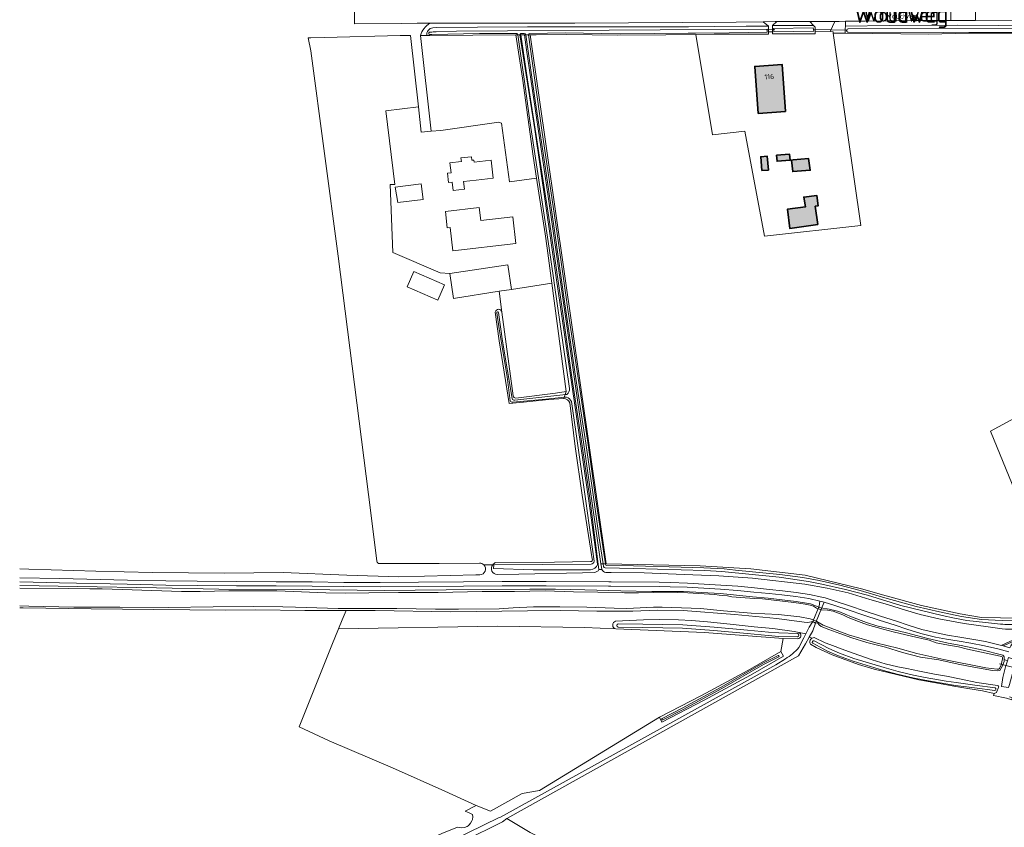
# Model space of a CAD drawing. Header units: metres. Extents: x 200031 to 204075, y 460125 to 464703.
# Tile 59 of 178: x 200040 to 200391, y 463904 to 464193. Entities that reach past the tile are written whole.
import ezdxf
from ezdxf.enums import TextEntityAlignment as Align

# ---------------------------------------------------------------- set-up
doc = ezdxf.new("R2010")
doc.units = ezdxf.units.M
doc.header["$LTSCALE"] = 2
for name, color, linetype, lineweight in [('B-WE-GR-BOUWLAND-GV', 253, 'Continuous', 13), ('B-WE-GR-GRAS-GV', 253, 'Continuous', 13), ('B-WE-GR-GROENVOORZIENING-GV', 253, 'Continuous', 18), ('B-WE-KW-KUNSTWERK_DEK-GV', 253, 'Continuous', 18), ('B-WE-KW-KUNSTWERK_DUIKER-G', 253, 'Continuous', 18), ('B-WE-OG-BEBOUWING-GV', 253, 'Continuous', 35), ('B-WE-OG-BEBOUWING-T18', 253, 'Continuous', 18), ('B-WE-OG-TERREIN_CULTUURSCHEIDING-GV', 253, 'Continuous', 18), ('B-WE-OG-TERREIN_ERF-GV', 253, 'Continuous', 18), ('B-WE-OG-TERREIN_ONBEGROEID-GV', 253, 'Continuous', 18), ('B-WE-OG-TOPOGRAFIE-T18', 250, 'Continuous', 18), ('B-WE-OG-TOPOGRAFIE-T25_2000', 250, 'Continuous', 18), ('B-WE-OG-TOPOGRAFIE-T25_2500', 250, 'Continuous', 18), ('B-WE-OG-WATER-GV', 253, 'Continuous', 18), ('B-WE-OG-WATER_GREPPEL-GV', 253, 'Continuous', 18), ('B-WE-OG-WATER_SLOOT-GV', 253, 'Continuous', 18), ('B-WE-OG-WEG-GV', 253, 'Continuous', 18), ('B-WE-VH-ONVERHARD-GV', 253, 'Continuous', 18), ('B-WE-VH-VERHARDING_ASFALT-GV', 253, 'Continuous', 18), ('B-WE-VH-VERHARDING_BEDRIJFSVLOERPLAAT-GV', 253, 'Continuous', 18), ('B-WE-VH-VERHARDING_BETON-A', 254, 'Continuous', 25), ('B-WE-VH-VERHARDING_BETON-GV', 253, 'Continuous', 18), ('B-WE-VH-VERHARDING_HALFVERHARDING-GV', 253, 'Continuous', 18), ('B-WE-VH-VERHARDING_OPEN-GV', 253, 'Continuous', 18)]:
    doc.layers.add(name, color=color, linetype=linetype, lineweight=lineweight)
doc.styles.add('NLCS-ISO-M1000-T18', font='NLCS-ISO.ttf', dxfattribs={"height": 1.8})
doc.styles.add('NLCS-ISO-M2000-T25', font='NLCS-ISO.ttf', dxfattribs={"height": 5})
doc.styles.add('NLCS-ISO-M2500-T25', font='NLCS-ISO.ttf', dxfattribs={"height": 6.25})

msp = doc.modelspace()

# ---------------------------------------------------------------- hatches: boundary and pattern name
at = {"layer": 'B-WE-VH-VERHARDING_BETON-A'}
h = msp.add_hatch(color=256, dxfattribs=at)
h.dxf.hatch_style = 1
h.paths.add_polyline_path([(200313.079, 464160.03), (200311.839, 464176.824), (200302.088, 464176.105), (200303.327, 464159.311)])
h = msp.add_hatch(color=256, dxfattribs=at)
h.dxf.hatch_style = 1
h.paths.add_polyline_path([(200304.622, 464138.911), (200306.928, 464139.089), (200306.544, 464144.046), (200304.238, 464143.867)])
h = msp.add_hatch(color=256, dxfattribs=at)
h.dxf.hatch_style = 1
h.paths.add_polyline_path([(200309.865, 464144.406), (200310.03, 464142.242), (200314.674, 464142.595), (200314.51, 464144.759)])
h = msp.add_hatch(color=256, dxfattribs=at)
h.dxf.hatch_style = 1
h.paths.add_polyline_path([(200315.766, 464142.726), (200315.232, 464142.649), (200315.649, 464138.56), (200321.866, 464138.992), (200321.244, 464143.218), (200315.823, 464142.734)])
h = msp.add_hatch(color=256, dxfattribs=at)
h.dxf.hatch_style = 1
h.paths.add_polyline_path([(200323.616, 464126.137), (200324.689, 464126.294), (200324.186, 464130.016), (200319.588, 464129.417), (200320.142, 464125.912), (200313.736, 464125.082), (200314.574, 464118.25), (200324.574, 464119.635)])

# ---------------------------------------------------------------- linework, layer by layer
at = {"layer": 'B-WE-GR-BOUWLAND-GV', "flags": 128}
msp.add_lwpolyline([(200151.081, 463969.376), (200139.429, 463940.165), (200150.101, 463935.133), (200172.737, 463925.519), (200191.415, 463917.192), (200202.554, 463912.078), (200207.679, 463910.059), (200218.994, 463916.393), (200225.199, 463917.392), (200268.048, 463943.558), (200283.1, 463951.393), (200299.58, 463960.301), (200311.431, 463967.02), (200312.227, 463971.718), (200284.186, 463973.875), (200252.451, 463975.172), (200241.261, 463975.63), (200210.185, 463976.094), (200153.502, 463975.227)], close=True, dxfattribs=at)
at = {"layer": 'B-WE-GR-GRAS-GV', "flags": 128}
for points in [[(200179.206, 464187.163), (200175.429, 464187.158), (200148.406, 464186.469), (200143.616, 464186.347), (200142.682, 464186.323), (200143.539, 464181.665), (200153.379, 464108.274), (200164.157, 464023.117), (200167.099, 463999.515)], [(200211.825, 464088.29), (200210.832, 464095.761), (200194.498, 464093.165), (200193.252, 464102.075), (200189.722, 464102.396), (200172.856, 464109.576), (200171.955, 464133.87), (200173.537, 464133.928), (200170.407, 464160.267), (200181.967, 464161.641), (200179.206, 464187.163)], [(200401.388, 464188.011), (200378.491, 464188.001), (200364.057, 464187.68), (200334.403, 464187.94), (200330.098, 464187.978), (200339.904, 464119.278), (200305.533, 464115.424), (200298.526, 464152.934), (200287.031, 464151.672), (200281.004, 464187.522), (200270.27, 464187.401), (200253.062, 464187.314), (200234.945, 464187.526), (200224.074, 464187.414), (200221.927, 464187.4), (200249.006, 463998.355), (200282.612, 463997.684), (200300.612, 463996.589), (200320.073, 463994.355), (200340.214, 463989.512), (200348.951, 463986.961), (200361.595, 463983.53), (200375.444, 463980.49), (200383.081, 463979.205), (200396.54, 463978.982)], [(200233.847, 464057.411), (200228.527, 464057.085), (200219.467, 464056.137), (200214.336, 464055.675), (200210.848, 464078.035), (200209.415, 464088.345)], [(200399.351, 464013.777), (200386.201, 464045.754), (200424.887, 464066.743)], [(200244.071, 464000.176), (200240.455, 464022.917), (200237.982, 464040.315), (200236.093, 464055.96)], [(200203.889, 463994.464), (200202.458, 463994.435), (200175.017, 463993.808), (200156.379, 463994.298), (200133.648, 463995.266), (200112.802, 463995.102), (200087.045, 463995.248), (200066.867, 463995.735), (200042.918, 463996.525), (200039.636, 463996.617)], [(200167.668, 463998.508), (200189.348, 463998.554), (200203.84, 463998.656)], [(200205.324, 463998.068), (200208.499, 463998.083)], [(200208.499, 463998.083), (200205.324, 463998.068)], [(200209.589, 463998.834), (200230.544, 463998.964), (200243.486, 463999.196)], [(200247.428, 463996.375), (200246.453, 463996.332)], [(200039.636, 463993.417), (200053.872, 463993.121), (200078.078, 463992.604), (200091.846, 463992.313), (200102.978, 463992.202), (200117.029, 463992.09), (200131.203, 463992), (200144.053, 463991.911), (200155.386, 463991.756), (200168.342, 463991.684), (200181.989, 463991.806), (200198.036, 463991.938), (200211.873, 463992.049), (200227.585, 463992.083), (200249.921, 463991.964), (200250.747, 463991.944), (200267.954, 463991.828), (200271.939, 463991.71), (200278.029, 463991.509), (200284.008, 463991.173), (200289.952, 463990.833), (200295.999, 463990.373), (200301.92, 463989.796), (200307.384, 463989.268), (200311.945, 463988.757), (200316.901, 463988.205), (200321.658, 463987.482), (200326.036, 463986.491), (200327.21, 463986.201), (200331.084, 463984.997), (200335.84, 463983.443), (200341.495, 463981.529), (200346.959, 463979.742), (200352.661, 463977.883), (200356.816, 463976.526), (200361.744, 463974.965), (200366.941, 463973.722), (200370.839, 463972.931), (200375.277, 463972.203), (200379.512, 463971.514), (200384.463, 463970.61), (200389.233, 463969.461), (200390.786, 463969.066), (200390.302, 463969.24), (200390.286, 463969.384), (200394.156, 463971.1)], [(200244.715, 463995.269), (200240.559, 463995.234), (200217.832, 463994.747), (200210.155, 463994.591)], [(200390.402, 463975.215), (200385.441, 463975.904), (200376.812, 463977.116), (200367.845, 463978.714), (200361.135, 463980.344), (200355.938, 463981.823), (200349.424, 463983.835), (200343.163, 463985.66), (200335.391, 463988.023), (200327.928, 463989.673), (200320.005, 463991.173), (200301.217, 463993.253), (200289.261, 463994.08), (200276.836, 463994.637), (200262.596, 463995.178), (200250.803, 463995.317), (200248.93, 463995.302)], [(200156.178, 463981.696), (200155.845, 463980.891), (200154.786, 463978.332), (200153.502, 463975.227), (200210.185, 463976.094), (200241.261, 463975.63), (200252.451, 463975.172)], [(200252.389, 463977.903), (200262.403, 463978.44), (200268.099, 463978.562), (200274.818, 463978.378), (200279.524, 463978.154), (200285.222, 463977.718), (200293.276, 463976.83), (200301.825, 463975.851), (200308.514, 463975.296), (200316.197, 463974.22), (200317.89, 463973.859), (200320.272, 463973.352), (200321.481, 463975.722), (200322.787, 463977.818), (200321.559, 463977.501), (200321.066, 463977.449), (200319.687, 463977.586), (200309.946, 463978.909), (200294.986, 463980.253), (200276.472, 463981.67), (200267.184, 463981.887), (200258.593, 463981.498), (200245.734, 463981.448), (200232.553, 463981.69), (200220.961, 463981.618), (200193.553, 463981.203), (200166.491, 463981.694), (200156.178, 463981.696)], [(200392.296, 463963.719), (200391.123, 463964.171), (200391.077, 463963.528), (200390.539, 463961.92), (200389.574, 463960.254), (200388.646, 463960.125), (200386.973, 463960.272), (200380.311, 463961.508), (200374.703, 463962.532), (200367.823, 463964.046), (200361.224, 463965.096), (200354.777, 463966.674), (200348.7, 463968.594), (200342.035, 463970.294), (200336.702, 463971.97), (200332.422, 463973.558), (200328.483, 463974.994), (200325.754, 463975.971), (200325.07, 463976.556), (200324.448, 463977.264), (200323.773, 463977.206), (200322.774, 463974.49), (200321.494, 463972.245), (200322.54, 463971.86)], [(200322.54, 463971.86), (200321.494, 463972.245), (200320.137, 463969.867), (200317.688, 463965.574), (200213.599, 463907.366)], [(200323.324, 463972.033), (200327.217, 463970.137), (200328.82, 463969.547), (200334.248, 463967.5), (200339.179, 463965.729), (200343.955, 463964.081), (200348.636, 463962.65), (200353.099, 463961.619), (200356.384, 463961.048), (200360.847, 463960.048), (200366.3, 463958.992), (200370.576, 463958.302), (200375.813, 463957.182), (200381.36, 463956.034), (200388.721, 463954.91)], [(200484.36, 463925.363), (200480.899, 463927.021), (200477.695, 463928.113), (200466.842, 463930.905), (200441.867, 463937.643), (200422.275, 463942.629), (200402.508, 463947.88), (200393.959, 463950.568), (200393.883, 463949.859), (200391.966, 463950.378), (200387.325, 463951.312), (200387.506, 463952.115), (200383.326, 463953.077), (200378.196, 463953.913), (200373.173, 463954.702), (200368.06, 463955.603), (200360.621, 463956.904), (200344.727, 463960.746), (200339.106, 463962.373), (200329.665, 463965.847), (200323.992, 463968.524), (200322.026, 463969.641)], [(200392.708, 463954.2), (200390.112, 463954.608), (200390.64, 463957.844), (200391.641, 463961.571)], [(200389.111, 463954.227), (200388.553, 463952.732)], [(200387.506, 463952.115), (200387.325, 463951.312), (200391.966, 463950.378), (200393.883, 463949.859), (200393.959, 463950.568), (200393.019, 463950.864)], [(200213.599, 463907.366), (200221.827, 463902.361), (200243.551, 463891.697), (200274.515, 463877.89), (200295.304, 463868.397), (200326.796, 463854.252), (200360.492, 463839.097), (200392.388, 463824.706), (200416.027, 463814.67), (200416.749, 463813.129), (200427.841, 463824.284), (200440.52, 463839.238), (200452.644, 463853.848), (200463.601, 463866.72), (200471.631, 463876.635), (200473.783, 463879.68), (200475.531, 463882.939), (200477.43, 463885.763), (200476.313, 463886.483), (200476.031, 463887.287), (200476.087, 463888.339), (200476.545, 463889.673), (200487.734, 463923.38)], [(200221.827, 463902.361), (200213.599, 463907.366), (200212, 463906.186), (200198.081, 463899.367)]]:
    msp.add_lwpolyline(points, dxfattribs=at)
for points in [[(200185.564, 464187.171), (200184.964, 464187.17), (200182.696, 464187.167), (200186.524, 464153.021), (200189.94, 464153.179), (200210.71, 464156.222), (200211.636, 464155.825), (200214.523, 464134.826), (200224.174, 464136.153), (200222.958, 464143.995), (200219.203, 464171.918), (200216.745, 464187.368), (200186.117, 464187.174)], [(200247.428, 463996.375), (200247.35, 463997.164), (200247.167, 463998.435), (200236.483, 464072.708), (200228.307, 464129.601), (200220.535, 464182.074), (200219.861, 464187.387), (200218.611, 464187.379), (200220.986, 464171.313), (200224.311, 464149.856), (200228.744, 464120.559), (200232.801, 464092.803), (200236.777, 464065.14), (200239.413, 464047.844), (200243.228, 464021.895), (200246.453, 463996.332)], [(200180.334, 464102.821), (200191.345, 464098.051), (200188.96, 464092.545), (200177.949, 464097.315)]]:
    msp.add_lwpolyline(points, close=True, dxfattribs=at)
at = {"layer": 'B-WE-GR-GRAS-GV'}
for points in [[(200209.415, 464088.345, -0.840286), (200211.825, 464088.29)], [(200236.093, 464055.96, 0.2951259), (200233.847, 464057.411)], [(200243.486, 463999.196, 0.5507208), (200244.071, 464000.176)], [(200167.099, 463999.515, 0.1937978), (200167.668, 463998.508)], [(200203.84, 463998.656, -0.1975389), (200205.324, 463998.068)], [(200205.324, 463998.068, -0.6707989), (200203.889, 463994.464)], [(200210.155, 463994.591, -0.6132033), (200208.499, 463998.083)], [(200208.499, 463998.083, -0.1561019), (200209.589, 463998.834)], [(200246.453, 463996.332, -0.2103938), (200244.715, 463995.269)], [(200248.93, 463995.302, -0.2468069), (200247.428, 463996.375)], [(200252.451, 463975.172, -0.7725872), (200252.389, 463977.903)], [(200395.228, 463975.197, -0.0658969), (200390.402, 463975.215)], [(200322.026, 463969.641, -0.4567767), (200322.54, 463971.86)], [(200322.54, 463971.86, -0.135513), (200323.324, 463972.033)], [(200388.721, 463954.91, -0.5696531), (200389.111, 463954.227)], [(200388.553, 463952.732, -0.2407687), (200387.506, 463952.115)]]:
    msp.add_lwpolyline(points, format="xyb", dxfattribs=at)
at = {"layer": 'B-WE-GR-GROENVOORZIENING-GV', "flags": 128}
for points in [[(200392.802, 463966.937), (200388.861, 463968.008), (200384.152, 463969.142), (200379.257, 463970.036), (200375.035, 463970.723), (200370.568, 463971.455), (200366.617, 463972.257), (200361.343, 463973.519), (200356.357, 463975.098), (200352.195, 463976.457), (200346.494, 463978.316), (200341.021, 463980.106), (200335.367, 463982.02), (200330.629, 463983.568), (200326.872, 463984.735), (200325.337, 463985.111), (200321.379, 463986.007), (200316.705, 463986.718), (200311.779, 463987.266), (200307.228, 463987.776), (200301.776, 463988.303), (200295.869, 463988.879), (200289.852, 463989.336), (200283.922, 463989.675), (200277.962, 463990.01), (200271.892, 463990.211), (200267.927, 463990.328), (200250.724, 463990.444), (200249.899, 463990.464), (200227.583, 463990.583), (200211.881, 463990.549), (200198.048, 463990.438), (200182.001, 463990.306), (200168.345, 463990.184), (200155.372, 463990.256), (200144.038, 463990.411), (200131.193, 463990.5), (200117.018, 463990.59), (200102.965, 463990.702), (200091.823, 463990.813), (200078.046, 463991.104), (200053.84, 463991.621), (200039.636, 463991.917)], [(200039.636, 463990.682), (200060.304, 463990.268), (200088.502, 463989.792), (200110.788, 463989.363), (200140.706, 463989.246), (200169.784, 463988.928), (200191.856, 463989.125), (200221.786, 463989.332), (200230.958, 463989.335), (200241.375, 463989.099), (200254.3, 463988.744), (200265.297, 463988.571), (200276.608, 463988.533), (200289.767, 463987.742), (200293.268, 463987.395), (200301.287, 463986.58), (200306.89, 463986.171), (200316.872, 463984.932), (200321.941, 463984.056), (200324.07, 463983.304), (200325.633, 463982.714), (200328.624, 463982.185), (200330.608, 463981.743), (200332.039, 463981.312), (200336.647, 463979.438), (200341.91, 463977.405), (200345.623, 463976.294), (200356.245, 463973.687), (200363.852, 463971.725), (200371.117, 463970.036), (200375.774, 463969.205), (200383.622, 463967.513), (200390.205, 463965.939)], [(200391.163, 463964.725), (200391.123, 463964.171), (200392.296, 463963.719)]]:
    msp.add_lwpolyline(points, dxfattribs=at)
at = {"layer": 'B-WE-GR-GROENVOORZIENING-GV'}
msp.add_lwpolyline([(200390.205, 463965.939, -0.3581045), (200391.163, 463964.725)], format="xyb", dxfattribs=at)
at = {"layer": 'B-WE-KW-KUNSTWERK_DEK-GV', "flags": 128}
msp.add_lwpolyline([(200325.006, 463983.242), (200322.787, 463977.818), (200323.773, 463977.206), (200326.183, 463983.031), (200326.872, 463984.735), (200325.337, 463985.111)], close=True, dxfattribs=at)
at = {"layer": 'B-WE-KW-KUNSTWERK_DUIKER-G', "flags": 128}
for points in [[(200309.272, 464189.272), (200306.208, 464189.238), (200306.205, 464189.238)], [(200335.231, 464189.026), (200335.228, 464189.026), (200323.117, 464189.336)], [(200389.405, 463962.681), (200393.182, 463961.673), (200396.959, 463960.665)]]:
    msp.add_lwpolyline(points, dxfattribs=at)
at = {"layer": 'B-WE-OG-BEBOUWING-GV', "flags": 128}
for points in [[(200313.079, 464160.03), (200311.839, 464176.824), (200302.088, 464176.105), (200303.327, 464159.311)], [(200304.622, 464138.911), (200306.928, 464139.089), (200306.544, 464144.046), (200304.238, 464143.867)], [(200309.865, 464144.406), (200310.03, 464142.242), (200314.674, 464142.595), (200314.51, 464144.759)], [(200315.766, 464142.726), (200315.232, 464142.649), (200315.649, 464138.56), (200321.866, 464138.992), (200321.244, 464143.218), (200315.823, 464142.734)], [(200323.616, 464126.137), (200324.689, 464126.294), (200324.186, 464130.016), (200319.588, 464129.417), (200320.142, 464125.912), (200313.736, 464125.082), (200314.574, 464118.25), (200324.574, 464119.635)]]:
    msp.add_lwpolyline(points, close=True, dxfattribs=at)
at = {"layer": 'B-WE-OG-TERREIN_CULTUURSCHEIDING-GV'}
for points in [[(200186.074, 464191.531, 0.1756457), (200182.696, 464187.167)], [(200184.964, 464187.17, -0.431667), (200187.098, 464189.893)]]:
    msp.add_lwpolyline(points, format="xyb", dxfattribs=at)
at = {"layer": 'B-WE-OG-TERREIN_CULTUURSCHEIDING-GV', "flags": 128}
for points in [[(200187.098, 464189.893), (200188.602, 464189.969), (200203.127, 464190.116), (200220.907, 464190.293), (200235.152, 464190.291), (200247.167, 464190.28), (200257.772, 464190.291), (200269.838, 464190.253), (200278.407, 464190.272), (200287.557, 464190.365), (200299.022, 464190.523), (200306.98, 464190.516), (200305.02, 464192.081), (200295.472, 464191.908), (200237.834, 464191.525), (200186.074, 464191.531)], [(200182.696, 464187.167), (200184.964, 464187.17)]]:
    msp.add_lwpolyline(points, dxfattribs=at)
for points in [[(200308.407, 464190.69), (200311.761, 464190.783), (200323.018, 464190.781), (200321.676, 464192.157), (200321.277, 464192.154), (200309.901, 464192.115)], [(200334.439, 464192.232), (200334.416, 464190.54), (200350.074, 464190.723), (200374.432, 464190.817), (200388.941, 464190.777), (200415.864, 464190.835), (200426.825, 464191.115), (200427.357, 464191.128), (200427.332, 464192.689), (200426.37, 464192.689), (200419.021, 464192.667), (200380.864, 464192.555), (200372.028, 464192.529), (200357.799, 464192.487), (200341.504, 464192.323)]]:
    msp.add_lwpolyline(points, close=True, dxfattribs=at)
at = {"layer": 'B-WE-OG-TERREIN_ERF-GV', "flags": 128}
for points in [[(200308.407, 464188.447), (200306.98, 464188.418), (200306.98, 464187.675), (200287.529, 464187.596), (200281.004, 464187.522), (200287.031, 464151.672), (200298.526, 464152.934), (200305.533, 464115.424), (200339.904, 464119.278), (200330.098, 464187.978), (200330.023, 464188.507), (200328.949, 464188.531), (200323.683, 464188.65), (200323.683, 464187.791), (200318.117, 464187.764), (200308.407, 464187.705)], [(200302.088, 464176.105), (200311.839, 464176.824), (200313.079, 464160.03), (200303.327, 464159.311)], [(200215.167, 464096.45), (200229.615, 464098.652), (200227.945, 464111.134), (200227.26, 464116.258), (200224.174, 464136.153), (200214.523, 464134.826), (200211.636, 464155.825), (200210.71, 464156.222), (200189.94, 464153.179), (200186.524, 464153.021), (200182.941, 464152.634), (200181.967, 464161.641), (200170.407, 464160.267), (200173.537, 464133.928), (200171.955, 464133.87), (200172.856, 464109.576), (200189.722, 464102.396), (200193.252, 464102.075), (200213.946, 464105.224)], [(200198.39, 464132.262), (200194.378, 464131.784), (200194.023, 464134.757), (200192.752, 464134.606), (200192.354, 464137.942), (200193.625, 464138.094), (200193.201, 464141.644), (200197.322, 464142.135), (200197.17, 464143.406), (200200.904, 464143.852), (200201.055, 464142.581), (200201.8, 464142.67), (200201.888, 464141.925), (200207.954, 464142.65), (200208.723, 464136.212), (200202.658, 464135.487), (200198.058, 464134.938)], [(200306.544, 464144.046), (200306.928, 464139.089), (200304.622, 464138.911), (200304.238, 464143.867)], [(200314.674, 464142.595), (200310.03, 464142.242), (200309.865, 464144.406), (200314.51, 464144.759)], [(200315.649, 464138.56), (200315.232, 464142.649), (200315.766, 464142.726), (200315.823, 464142.734), (200321.244, 464143.218), (200321.866, 464138.992)], [(200183.687, 464128.542), (200174.588, 464127.478), (200173.731, 464133.015), (200182.925, 464134.176)], [(200324.186, 464130.016), (200324.689, 464126.294), (200323.616, 464126.137), (200324.574, 464119.635), (200314.574, 464118.25), (200313.736, 464125.082), (200320.142, 464125.912), (200319.588, 464129.417)], [(200192.298, 464118.421), (200191.613, 464124.332), (200203.712, 464125.732), (200204.257, 464121.023), (200215.72, 464122.35), (200216.818, 464112.863), (200194.249, 464110.252), (200193.29, 464118.536)]]:
    msp.add_lwpolyline(points, close=True, dxfattribs=at)
msp.add_lwpolyline([(200424.887, 464066.743), (200386.201, 464045.754), (200399.351, 464013.777), (200403.791, 464005.137)], dxfattribs=at)
at = {"layer": 'B-WE-OG-TERREIN_ONBEGROEID-GV', "flags": 128}
msp.add_lwpolyline([(200216.815, 464057.601), (200230.884, 464059.337), (200234.764, 464059.928), (200229.615, 464098.652), (200215.167, 464096.45), (200210.832, 464095.761), (200211.825, 464088.29), (200215.79, 464058.473)], dxfattribs=at)
at = {"layer": 'B-WE-OG-TERREIN_ONBEGROEID-GV'}
msp.add_lwpolyline([(200215.79, 464058.473, 0.3876985), (200216.815, 464057.601)], format="xyb", dxfattribs=at)
at = {"layer": 'B-WE-OG-WATER-GV'}
for points in [[(200210.64, 464088.196, 0.8394462), (200209.933, 464088.086)], [(200214.738, 464056.685, 0.3293395), (200215.672, 464056.196)], [(200216.378, 464056.835, -0.4293677), (200215.471, 464057.418)]]:
    msp.add_lwpolyline(points, format="xyb", dxfattribs=at)
at = {"layer": 'B-WE-OG-WATER-GV', "flags": 128}
for points in [[(200209.933, 464088.086), (200210.815, 464082.37), (200213.621, 464065.241), (200214.738, 464056.685)], [(200215.471, 464057.418), (200212.063, 464078.002), (200210.64, 464088.196)], [(200215.672, 464056.196), (200227.527, 464057.287), (200234.02, 464057.887)], [(200234.02, 464057.887), (200234.377, 464058.865), (200233.566, 464058.743), (200216.378, 464056.835)]]:
    msp.add_lwpolyline(points, dxfattribs=at)
at = {"layer": 'B-WE-OG-WATER_GREPPEL-GV', "flags": 128}
for points in [[(200310.386, 463965.682), (200304.944, 463962.954), (200290.073, 463954.362), (200276.178, 463946.838), (200268.987, 463943.195)], [(200269.258, 463942.661), (200276.455, 463946.307), (200290.365, 463953.84), (200305.228, 463962.427), (200310.654, 463965.147)]]:
    msp.add_lwpolyline(points, dxfattribs=at)
at = {"layer": 'B-WE-OG-WATER_GREPPEL-GV'}
for points in [[(200310.654, 463965.147, 0.6898387), (200310.386, 463965.682)], [(200268.987, 463943.195, 0.7617461), (200269.258, 463942.661)]]:
    msp.add_lwpolyline(points, format="xyb", dxfattribs=at)
at = {"layer": 'B-WE-OG-WATER_SLOOT-GV'}
for points in [[(200187.098, 464189.893, 0.431667), (200184.964, 464187.17)], [(200335.355, 464188.376, -0.8632652), (200335.403, 464189.567)], [(200335.403, 464189.567, 0.8632652), (200335.355, 464188.376)], [(200185.93, 464187.499, -0.5915204), (200185.903, 464188.312)], [(200185.903, 464188.312, 0.5915204), (200185.93, 464187.499)], [(200217.512, 464187.372, 0.2483286), (200217.082, 464187.871)], [(200217.082, 464187.871, -0.2483286), (200217.512, 464187.372)], [(200218.245, 464187.377, -0.3147888), (200218.581, 464187.892)], [(200219.759, 464187.906, -0.2449003), (200220.318, 464187.39)], [(200221.756, 464187.931, 0.2965179), (200221.268, 464187.396)], [(200221.268, 464187.396, -0.2965179), (200221.756, 464187.931)], [(200211.825, 464088.29, 0.840286), (200209.415, 464088.345)], [(200209.933, 464088.086, -0.8394462), (200210.64, 464088.196)], [(200234.964, 464058.954, 0.2498626), (200235.95, 464061.05)], [(200235.95, 464061.05, -0.2498626), (200234.964, 464058.954)], [(200215.672, 464056.196, -0.3293395), (200214.738, 464056.685)], [(200215.471, 464057.418, 0.4293677), (200216.378, 464056.835)], [(200216.815, 464057.601, -0.3876985), (200215.79, 464058.473)], [(200233.847, 464057.411, -0.2951259), (200236.093, 464055.96)], [(200236.621, 464056.434, 0.1759931), (200234.871, 464057.965)], [(200234.871, 464057.965, -0.1759931), (200236.621, 464056.434)], [(200244.071, 464000.176, -0.5507208), (200243.486, 463999.196)], [(200208.499, 463998.083, 0.6132033), (200210.155, 463994.591)], [(200209.589, 463998.834, 0.1561019), (200208.499, 463998.083)], [(200245.958, 463998.119, -0.2495285), (200243.404, 463996.248)], [(200243.404, 463996.248, 0.2495285), (200245.958, 463998.119)], [(200243.631, 463998.254, 0.3743937), (200244.75, 463999.331)], [(200244.75, 463999.331, -0.3743937), (200243.631, 463998.254)], [(200244.715, 463995.269, 0.2103938), (200246.453, 463996.332)], [(200247.428, 463996.375, 0.2468069), (200248.93, 463995.302)], [(200248.648, 463997.014, -0.3472956), (200248.124, 463997.445)], [(200248.124, 463997.445, 0.3472956), (200248.648, 463997.014)], [(200248.819, 463998.133, 0.293881), (200249.14, 463997.825)], [(200249.14, 463997.825, -0.293881), (200248.819, 463998.133)], [(200252.389, 463977.903, 0.7725872), (200252.451, 463975.172)], [(200253.285, 463975.74, -0.7679018), (200253.301, 463976.985)], [(200253.301, 463976.985, 0.7679018), (200253.285, 463975.74)], [(200396.112, 463976.853, -0.0565422), (200389.833, 463976.888)], [(200389.833, 463976.888, 0.0565422), (200396.112, 463976.853)], [(200390.402, 463975.215, 0.0658969), (200395.228, 463975.197)], [(200317.409, 463973.544, -0.6438427), (200317.38, 463972.3)], [(200317.38, 463972.3, 0.6438427), (200317.409, 463973.544)], [(200317.486, 463971.657, 0.7734706), (200317.89, 463973.859)], [(200322.54, 463971.86, 0.4567767), (200322.026, 463969.641)], [(200323.324, 463972.033, 0.135513), (200322.54, 463971.86)], [(200322.786, 463970.033, -0.7977673), (200323.274, 463970.944)], [(200323.274, 463970.944, 0.7977673), (200322.786, 463970.033)], [(200310.386, 463965.682, -0.6898387), (200310.654, 463965.147)], [(200391.163, 463964.725, 0.3581045), (200390.205, 463965.939)], [(200390.212, 463965.313, -0.314173), (200390.515, 463964.405)], [(200390.515, 463964.405, 0.314173), (200390.212, 463965.313)], [(200389.451, 463960.975, -0.2628379), (200388.626, 463960.715)], [(200388.626, 463960.715, 0.2628379), (200389.451, 463960.975)], [(200387.868, 463954.115, -0.6412734), (200387.733, 463953.091)], [(200387.733, 463953.091, 0.6412734), (200387.868, 463954.115)], [(200389.111, 463954.227, 0.5696531), (200388.721, 463954.91)], [(200387.506, 463952.115, 0.2407687), (200388.553, 463952.732)], [(200269.258, 463942.661, -0.7617461), (200268.987, 463943.195)]]:
    msp.add_lwpolyline(points, format="xyb", dxfattribs=at)
at = {"layer": 'B-WE-OG-WATER_SLOOT-GV', "flags": 128}
for points in [[(200221.268, 464187.396), (200221.927, 464187.4), (200224.074, 464187.414), (200234.945, 464187.526), (200253.062, 464187.314), (200270.27, 464187.401), (200281.004, 464187.522), (200287.529, 464187.596), (200306.98, 464187.675), (200306.98, 464188.418), (200306.98, 464190.516), (200299.022, 464190.523), (200287.557, 464190.365), (200278.407, 464190.272), (200269.838, 464190.253), (200257.772, 464190.291), (200247.167, 464190.28), (200235.152, 464190.291), (200220.907, 464190.293), (200203.127, 464190.116), (200188.602, 464189.969), (200187.098, 464189.893)], [(200425.356, 464188.341), (200426.216, 464188.32), (200426.825, 464188.362), (200427.4, 464188.402), (200427.357, 464191.128), (200426.825, 464191.115), (200415.864, 464190.835), (200388.941, 464190.777), (200374.432, 464190.817), (200350.074, 464190.723), (200334.416, 464190.54), (200334.402, 464189.565), (200334.402, 464188.408), (200334.403, 464187.94), (200364.057, 464187.68), (200378.491, 464188.001), (200401.388, 464188.011), (200422.989, 464188.4), (200423.643, 464188.384), (200424.338, 464188.367)], [(200335.403, 464189.567), (200426.229, 464189.725)], [(200426.229, 464189.725), (200335.403, 464189.567)], [(200184.964, 464187.17), (200185.564, 464187.171), (200186.117, 464187.174), (200216.745, 464187.368), (200217.111, 464187.37), (200217.512, 464187.372)], [(200185.903, 464188.312), (200186.784, 464188.385), (200187.314, 464188.422), (200188.307, 464188.463), (200195.6, 464188.728), (200268.266, 464189.211), (200306.531, 464189.385), (200306.467, 464188.408), (200292.914, 464188.121), (200280.924, 464187.998), (200278.314, 464187.971), (200254.012, 464187.721), (200234.356, 464188.086), (200221.756, 464187.931)], [(200221.756, 464187.931), (200234.356, 464188.086), (200254.012, 464187.721), (200278.314, 464187.971), (200280.924, 464187.998), (200292.914, 464188.121), (200306.467, 464188.408), (200306.531, 464189.385), (200268.266, 464189.211), (200195.6, 464188.728), (200188.307, 464188.463), (200187.314, 464188.422), (200186.784, 464188.385), (200185.903, 464188.312)], [(200217.082, 464187.871), (200203.852, 464187.927), (200186.834, 464187.518), (200185.93, 464187.499)], [(200185.93, 464187.499), (200186.834, 464187.518), (200203.852, 464187.927), (200217.082, 464187.871)], [(200217.512, 464187.372), (200217.111, 464187.37), (200216.745, 464187.368), (200219.203, 464171.918), (200222.958, 464143.995), (200224.174, 464136.153), (200227.26, 464116.258), (200227.945, 464111.134), (200229.615, 464098.652), (200234.764, 464059.928), (200234.377, 464058.865), (200234.964, 464058.954)], [(200218.245, 464187.377), (200217.512, 464187.372), (200219.863, 464170.667), (200221.761, 464156.663), (200228.643, 464111.218), (200230.199, 464100.555), (200230.458, 464098.78), (200235.95, 464061.05)], [(200217.512, 464187.372), (200218.245, 464187.377)], [(200235.95, 464061.05), (200230.458, 464098.78), (200230.199, 464100.555), (200228.643, 464111.218), (200221.761, 464156.663), (200219.863, 464170.667), (200217.512, 464187.372)], [(200246.453, 463996.332), (200243.228, 464021.895), (200239.413, 464047.844), (200236.777, 464065.14), (200232.801, 464092.803), (200228.744, 464120.559), (200224.311, 464149.856), (200220.986, 464171.313), (200218.611, 464187.379), (200218.245, 464187.377), (200223.501, 464153.558), (200231.213, 464100.703), (200242.824, 464020.929), (200245.683, 464000.065), (200245.958, 463998.119)], [(200245.958, 463998.119), (200245.683, 464000.065), (200242.824, 464020.929), (200231.213, 464100.703), (200223.501, 464153.558), (200218.245, 464187.377)], [(200218.581, 464187.892), (200219.33, 464187.901), (200219.759, 464187.906)], [(200220.318, 464187.39), (200221.268, 464187.396)], [(200423.873, 464188.72), (200421.254, 464188.636), (200415.387, 464188.648), (200397.359, 464188.325), (200341.824, 464188.162), (200335.355, 464188.376)], [(200335.355, 464188.376), (200341.824, 464188.162), (200397.359, 464188.325), (200415.387, 464188.648), (200421.254, 464188.636), (200423.873, 464188.72)], [(200209.415, 464088.345), (200210.848, 464078.035), (200214.336, 464055.675), (200219.467, 464056.137), (200228.527, 464057.085), (200233.847, 464057.411), (200234.02, 464057.887), (200227.527, 464057.287), (200215.672, 464056.196)], [(200214.738, 464056.685), (200213.621, 464065.241), (200210.815, 464082.37), (200209.933, 464088.086)], [(200210.64, 464088.196), (200212.063, 464078.002), (200215.471, 464057.418)], [(200215.79, 464058.473), (200211.825, 464088.29)], [(200216.378, 464056.835), (200233.566, 464058.743), (200234.377, 464058.865), (200234.764, 464059.928), (200230.884, 464059.337)], [(200230.884, 464059.337), (200216.815, 464057.601)], [(200234.871, 464057.965), (200234.02, 464057.887), (200233.847, 464057.411)], [(200234.964, 464058.954), (200234.377, 464058.865), (200234.02, 464057.887), (200234.871, 464057.965)], [(200236.093, 464055.96), (200237.982, 464040.315), (200240.455, 464022.917), (200244.071, 464000.176)], [(200244.75, 463999.331), (200241.81, 464020.786), (200236.621, 464056.434)], [(200236.621, 464056.434), (200241.81, 464020.786), (200244.75, 463999.331)], [(200243.404, 463996.248), (200222.97, 463996.239), (200208.852, 463996.694), (200208.89, 463998.085), (200243.631, 463998.254)], [(200243.631, 463998.254), (200208.89, 463998.085), (200208.852, 463996.694), (200222.97, 463996.239), (200243.404, 463996.248)], [(200243.486, 463999.196), (200230.544, 463998.964), (200209.589, 463998.834)], [(200248.124, 463997.445), (200247.98, 463998.4), (200247.167, 463998.435), (200247.35, 463997.164)], [(200247.35, 463997.164), (200247.428, 463996.375)], [(200248.78, 463998.365), (200247.98, 463998.4), (200248.124, 463997.445)], [(200389.833, 463976.888), (200384.42, 463977.455), (200377.741, 463978.184), (200373.43, 463978.983), (200368.97, 463979.946), (200354.264, 463983.552), (200342.265, 463987.18), (200334.42, 463989.282), (200326.037, 463991.178), (200321.255, 463992.075), (200310.766, 463993.583), (200290.322, 463995.618), (200284.304, 463996.036), (200258.948, 463996.76), (200248.648, 463997.014)], [(200248.648, 463997.014), (200258.948, 463996.76), (200284.304, 463996.036), (200290.322, 463995.618), (200310.766, 463993.583), (200321.255, 463992.075), (200326.037, 463991.178), (200334.42, 463989.282), (200342.265, 463987.18), (200354.264, 463983.552), (200368.97, 463979.946), (200373.43, 463978.983), (200377.741, 463978.184), (200384.42, 463977.455), (200389.833, 463976.888)], [(200447.787, 463997.012), (200444.694, 463995.23), (200441.913, 463994.141), (200438.753, 463992.903), (200423.376, 463986.762), (200414.849, 463983.617), (200396.54, 463978.982), (200383.081, 463979.205), (200375.444, 463980.49), (200361.595, 463983.53), (200348.951, 463986.961), (200340.214, 463989.512), (200320.073, 463994.355), (200300.612, 463996.589), (200282.612, 463997.684), (200249.006, 463998.355), (200248.78, 463998.365), (200248.819, 463998.133)], [(200248.819, 463998.133), (200248.78, 463998.365)], [(200249.14, 463997.825), (200258.787, 463997.693), (200275.813, 463997.233), (200283.883, 463997.013), (200291.155, 463996.578), (200295.25, 463996.188), (200311.009, 463994.581), (200319.251, 463993.527), (200325.048, 463992.482), (200332.422, 463990.762), (200339.682, 463988.877), (200348.515, 463986.308), (200359.692, 463983.129), (200367.995, 463981.209), (200375.851, 463979.569), (200382.985, 463978.503), (200390.383, 463978.137), (200394.508, 463978.053)], [(200394.508, 463978.053), (200390.383, 463978.137), (200382.985, 463978.503), (200375.851, 463979.569), (200367.995, 463981.209), (200359.692, 463983.129), (200348.515, 463986.308), (200339.682, 463988.877), (200332.422, 463990.762), (200325.048, 463992.482), (200319.251, 463993.527), (200311.009, 463994.581), (200295.25, 463996.188), (200291.155, 463996.578), (200283.883, 463997.013), (200275.813, 463997.233), (200258.787, 463997.693), (200249.14, 463997.825)], [(200210.155, 463994.591), (200217.832, 463994.747), (200240.559, 463995.234), (200244.715, 463995.269)], [(200248.93, 463995.302), (200250.803, 463995.317), (200262.596, 463995.178), (200276.836, 463994.637), (200289.261, 463994.08), (200301.217, 463993.253), (200320.005, 463991.173), (200327.928, 463989.673), (200335.391, 463988.023), (200343.163, 463985.66), (200349.424, 463983.835), (200355.938, 463981.823), (200361.135, 463980.344), (200367.845, 463978.714), (200376.812, 463977.116), (200385.441, 463975.904), (200390.402, 463975.215)], [(200390.205, 463965.939), (200383.622, 463967.513), (200375.774, 463969.205), (200371.117, 463970.036), (200363.852, 463971.725), (200356.245, 463973.687), (200345.623, 463976.294), (200341.91, 463977.405), (200336.647, 463979.438), (200332.039, 463981.312), (200330.608, 463981.743), (200328.624, 463982.185), (200325.633, 463982.714), (200324.07, 463983.304), (200321.941, 463984.056), (200316.872, 463984.932), (200306.89, 463986.171), (200301.287, 463986.58), (200293.268, 463987.395), (200289.767, 463987.742), (200276.608, 463988.533), (200265.297, 463988.571), (200254.3, 463988.744), (200241.375, 463989.099), (200230.958, 463989.335), (200221.786, 463989.332), (200191.856, 463989.125), (200169.784, 463988.928), (200140.706, 463989.246), (200110.788, 463989.363), (200088.502, 463989.792), (200060.304, 463990.268), (200039.636, 463990.682)], [(200039.636, 463989.645), (200056.899, 463989.542), (200064.644, 463989.436), (200069.131, 463989.479), (200076.18, 463989.281), (200097.365, 463988.507), (200104.074, 463988.55), (200114.275, 463988.698), (200131.46, 463988.719), (200140.222, 463988.359), (200148.899, 463987.999), (200155.798, 463987.957), (200164.327, 463988.084), (200174.824, 463988.126), (200189.025, 463988.19), (200204.771, 463988.486), (200216.305, 463988.529), (200227.247, 463988.804), (200237.406, 463988.423), (200254.76, 463988.147), (200255.607, 463988.02), (200260.538, 463988.02), (200266.083, 463988.211), (200270.802, 463988.275), (200278.188, 463988.042), (200287.775, 463987.406), (200289.405, 463987.173), (200290.4, 463987.11), (200292.326, 463986.961), (200293.913, 463986.644), (200301.828, 463986.008), (200304.812, 463985.902), (200315.095, 463984.753), (200317.86, 463984.377), (200320.103, 463984.017), (200321.86, 463983.678), (200323.002, 463983.233), (200324.103, 463982.555), (200325.944, 463981.962), (200328.039, 463981.856), (200330.071, 463981.517), (200333.563, 463980.225), (200334.918, 463979.463), (200336.653, 463978.701), (200340.018, 463977.387), (200342.325, 463976.583), (200347.87, 463975.058), (200351.531, 463974.062), (200358.071, 463972.516), (200364.293, 463971.076), (200366.896, 463970.229), (200371.298, 463969.318), (200374.854, 463968.725), (200378.028, 463967.963), (200389.647, 463965.464), (200390.212, 463965.313)], [(200390.212, 463965.313), (200389.647, 463965.464), (200378.028, 463967.963), (200374.854, 463968.725), (200371.298, 463969.318), (200366.896, 463970.229), (200364.293, 463971.076), (200358.071, 463972.516), (200351.531, 463974.062), (200347.87, 463975.058), (200342.325, 463976.583), (200340.018, 463977.387), (200336.653, 463978.701), (200334.918, 463979.463), (200333.563, 463980.225), (200330.071, 463981.517), (200328.039, 463981.856), (200325.944, 463981.962), (200324.103, 463982.555), (200323.002, 463983.233), (200321.86, 463983.678), (200320.103, 463984.017), (200317.86, 463984.377), (200315.095, 463984.753), (200304.812, 463985.902), (200301.828, 463986.008), (200293.913, 463986.644), (200292.326, 463986.961), (200290.4, 463987.11), (200289.405, 463987.173), (200287.775, 463987.406), (200278.188, 463988.042), (200270.802, 463988.275), (200266.083, 463988.211), (200260.538, 463988.02), (200255.607, 463988.02), (200254.76, 463988.147), (200237.406, 463988.423), (200227.247, 463988.804), (200216.305, 463988.529), (200204.771, 463988.486), (200189.025, 463988.19), (200174.824, 463988.126), (200164.327, 463988.084), (200155.798, 463987.957), (200148.899, 463987.999), (200140.222, 463988.359), (200131.46, 463988.719), (200114.275, 463988.698), (200104.074, 463988.55), (200097.365, 463988.507), (200076.18, 463989.281), (200069.131, 463989.479), (200064.644, 463989.436), (200056.899, 463989.542), (200039.636, 463989.645)], [(200388.626, 463960.715), (200384.515, 463961.239), (200369.605, 463964.263), (200359.972, 463966.312), (200353.187, 463968.226), (200345.309, 463970.142), (200335.54, 463972.999), (200326.485, 463976.495), (200324.261, 463977.739), (200322.898, 463978.449), (200321.839, 463978.72), (200318.206, 463979.416), (200310.557, 463980.299), (200300.789, 463980.779), (200290.963, 463981.637), (200282.728, 463982.389), (200279.369, 463982.553), (200269.001, 463982.905), (200265.952, 463982.902), (200256.35, 463982.41), (200251.864, 463982.513), (200242.108, 463982.893), (200232.427, 463983.036), (200223.023, 463983.009), (200215.763, 463982.636), (200210.773, 463982.377), (200196.321, 463982.163), (200188.087, 463982.186), (200174.251, 463982.421), (200156.466, 463982.393), (200153.361, 463982.388), (200138.114, 463982.871), (200133.595, 463982.992), (200123.086, 463983.143), (200108.742, 463982.999), (200092.679, 463982.82), (200075.443, 463982.893), (200058.947, 463982.858), (200042.902, 463983.263), (200039.636, 463983.434)], [(200039.636, 463983.434), (200042.902, 463983.263), (200058.947, 463982.858), (200075.443, 463982.893), (200092.679, 463982.82), (200108.742, 463982.999), (200123.086, 463983.143), (200133.595, 463982.992), (200138.114, 463982.871), (200153.361, 463982.388), (200156.466, 463982.393), (200174.251, 463982.421), (200188.087, 463982.186), (200196.321, 463982.163), (200210.773, 463982.377), (200215.763, 463982.636), (200223.023, 463983.009), (200232.427, 463983.036), (200242.108, 463982.893), (200251.864, 463982.513), (200256.35, 463982.41), (200265.952, 463982.902), (200269.001, 463982.905), (200279.369, 463982.553), (200282.728, 463982.389), (200290.963, 463981.637), (200300.789, 463980.779), (200310.557, 463980.299), (200318.206, 463979.416), (200321.839, 463978.72), (200322.898, 463978.449), (200324.261, 463977.739), (200326.485, 463976.495), (200335.54, 463972.999), (200345.309, 463970.142), (200353.187, 463968.226), (200359.972, 463966.312), (200369.605, 463964.263), (200384.515, 463961.239), (200388.626, 463960.715)], [(200039.636, 463982.714), (200040.834, 463982.712), (200065.153, 463982.331), (200087.471, 463982.035), (200113.226, 463981.855), (200123.97, 463981.938), (200141.404, 463981.7), (200156.178, 463981.696), (200166.491, 463981.694), (200193.553, 463981.203), (200220.961, 463981.618), (200232.553, 463981.69), (200245.734, 463981.448), (200258.593, 463981.498), (200267.184, 463981.887), (200276.472, 463981.67), (200294.986, 463980.253), (200309.946, 463978.909), (200319.687, 463977.586), (200321.066, 463977.449), (200321.559, 463977.501), (200322.787, 463977.818), (200323.773, 463977.206), (200324.448, 463977.264), (200325.07, 463976.556), (200325.754, 463975.971), (200328.483, 463974.994), (200332.422, 463973.558), (200336.702, 463971.97), (200342.035, 463970.294), (200348.7, 463968.594), (200354.777, 463966.674), (200361.224, 463965.096), (200367.823, 463964.046), (200374.703, 463962.532), (200380.311, 463961.508), (200386.973, 463960.272), (200388.646, 463960.125), (200389.574, 463960.254), (200390.539, 463961.92), (200391.077, 463963.528), (200391.123, 463964.171), (200391.163, 463964.725)], [(200317.89, 463973.859), (200316.197, 463974.22), (200308.514, 463975.296), (200301.825, 463975.851), (200293.276, 463976.83), (200285.222, 463977.718), (200279.524, 463978.154), (200274.818, 463978.378), (200268.099, 463978.562), (200262.403, 463978.44)], [(200262.403, 463978.44), (200252.389, 463977.903)], [(200252.451, 463975.172), (200284.186, 463973.875), (200312.227, 463971.718), (200317.486, 463971.657)], [(200317.38, 463972.3), (200310.639, 463972.455), (200306.827, 463972.744), (200299.398, 463973.515), (200287.44, 463974.564), (200276.287, 463975.363), (200269.281, 463975.48), (200262.099, 463975.633), (200253.285, 463975.74)], [(200253.285, 463975.74), (200262.099, 463975.633), (200269.281, 463975.48), (200276.287, 463975.363), (200287.44, 463974.564), (200299.398, 463973.515), (200306.827, 463972.744), (200310.639, 463972.455), (200317.38, 463972.3)], [(200253.301, 463976.985), (200262.12, 463976.878), (200269.304, 463976.725), (200276.342, 463976.607), (200287.539, 463975.806), (200299.517, 463974.755), (200306.938, 463973.984), (200310.7, 463973.699), (200317.409, 463973.544)], [(200317.409, 463973.544), (200310.7, 463973.699), (200306.938, 463973.984), (200299.517, 463974.755), (200287.539, 463975.806), (200276.342, 463976.607), (200269.304, 463976.725), (200262.12, 463976.878), (200253.301, 463976.985)], [(200388.721, 463954.91), (200381.36, 463956.034), (200375.813, 463957.182), (200370.576, 463958.302), (200366.3, 463958.992), (200360.847, 463960.048), (200356.384, 463961.048), (200353.099, 463961.619), (200348.636, 463962.65), (200343.955, 463964.081), (200339.179, 463965.729), (200334.248, 463967.5), (200328.82, 463969.547), (200327.217, 463970.137), (200323.324, 463972.033)], [(200322.026, 463969.641), (200323.992, 463968.524), (200329.665, 463965.847), (200339.106, 463962.373), (200344.727, 463960.746), (200360.621, 463956.904), (200368.06, 463955.603), (200373.173, 463954.702), (200378.196, 463953.913), (200383.326, 463953.077), (200387.506, 463952.115)], [(200387.733, 463953.091), (200380.527, 463954.04), (200373.773, 463954.946), (200370.235, 463955.497), (200362.757, 463956.824), (200358.521, 463957.645), (200352.964, 463958.947), (200347.988, 463960.347), (200337.152, 463963.623), (200331.941, 463965.522), (200328.095, 463967.186), (200322.786, 463970.033)], [(200322.786, 463970.033), (200328.095, 463967.186), (200331.941, 463965.522), (200337.152, 463963.623), (200347.988, 463960.347), (200352.964, 463958.947), (200358.521, 463957.645), (200362.757, 463956.824), (200370.235, 463955.497), (200373.773, 463954.946), (200380.527, 463954.04), (200387.733, 463953.091)], [(200323.274, 463970.944), (200328.545, 463968.117), (200332.323, 463966.482), (200337.479, 463964.603), (200348.277, 463961.339), (200353.222, 463959.948), (200358.737, 463958.655), (200362.946, 463957.84), (200370.404, 463956.516), (200373.921, 463955.968), (200380.663, 463955.064), (200387.868, 463954.115)], [(200387.868, 463954.115), (200380.663, 463955.064), (200373.921, 463955.968), (200370.404, 463956.516), (200362.946, 463957.84), (200358.737, 463958.655), (200353.222, 463959.948), (200348.277, 463961.339), (200337.479, 463964.603), (200332.323, 463966.482), (200328.545, 463968.117), (200323.274, 463970.944)], [(200268.987, 463943.195), (200276.178, 463946.838), (200290.073, 463954.362), (200304.944, 463962.954), (200310.386, 463965.682)], [(200310.654, 463965.147), (200305.228, 463962.427), (200290.365, 463953.84), (200276.455, 463946.307), (200269.258, 463942.661)], [(200390.515, 463964.405), (200390.045, 463962.33), (200389.451, 463960.975)], [(200389.451, 463960.975), (200390.045, 463962.33), (200390.515, 463964.405)], [(200388.553, 463952.732), (200389.111, 463954.227)]]:
    msp.add_lwpolyline(points, dxfattribs=at)
for points in [[(200308.407, 464190.69), (200308.407, 464188.447), (200308.407, 464187.705), (200318.117, 464187.764), (200323.683, 464187.791), (200323.683, 464188.65), (200323.683, 464190.099), (200323.018, 464190.781), (200311.761, 464190.783)], [(200323.138, 464188.662), (200308.887, 464188.457), (200308.813, 464189.718), (200322.973, 464189.952)], [(200308.887, 464188.457), (200323.138, 464188.662), (200322.973, 464189.952), (200308.813, 464189.718)], [(200241.761, 464041.514), (200238.189, 464064.596), (200234.139, 464092.17), (200230.708, 464116.604), (200227.345, 464139.612), (200223.804, 464163.088), (200220.318, 464187.39), (200219.861, 464187.387), (200220.535, 464182.074), (200228.307, 464129.601), (200236.483, 464072.708), (200247.167, 463998.435), (200247.98, 463998.4), (200246.692, 464006.894), (200244.448, 464022.2)], [(200248.78, 463998.365), (200247.896, 464003.706), (200245.25, 464022.051), (200242.445, 464041.712), (200240.21, 464056.822), (200235.471, 464088.416), (200231.519, 464116.387), (200226.075, 464153.335), (200222.57, 464177.986), (200221.268, 464187.396), (200220.318, 464187.39), (200223.804, 464163.088), (200227.345, 464139.612), (200230.708, 464116.604), (200234.139, 464092.17), (200238.189, 464064.596), (200241.761, 464041.514), (200244.448, 464022.2), (200246.692, 464006.894), (200247.98, 463998.4)], [(200221.927, 464187.4), (200221.268, 464187.396), (200222.57, 464177.986), (200226.075, 464153.335), (200231.519, 464116.387), (200235.471, 464088.416), (200240.21, 464056.822), (200242.445, 464041.712), (200245.25, 464022.051), (200247.896, 464003.706), (200248.78, 463998.365), (200249.006, 463998.355)], [(200283.999, 463949.698), (200300.509, 463958.623), (200312.377, 463965.351), (200311.431, 463967.02), (200299.58, 463960.301), (200283.1, 463951.393), (200268.048, 463943.558), (200268.934, 463941.856)]]:
    msp.add_lwpolyline(points, close=True, dxfattribs=at)
at = {"layer": 'B-WE-OG-WEG-GV', "flags": 128}
for points in [[(200317.486, 463971.657), (200312.227, 463971.718), (200311.431, 463967.02), (200312.377, 463965.351), (200300.509, 463958.623), (200283.999, 463949.698), (200268.934, 463941.856), (200268.048, 463943.558), (200225.199, 463917.392), (200218.994, 463916.393), (200207.679, 463910.059), (200202.554, 463912.078), (200198.695, 463910.047), (200200.122, 463909.466), (200201.239, 463908.821), (200201.429, 463907.955), (200201.249, 463906.995), (200201.011, 463906.524), (200200.605, 463905.722), (200200.072, 463905.11), (200199.737, 463904.844), (200199.378, 463904.578), (200199.054, 463904.386)], [(200317.799, 463968.504), (200319.574, 463971.984), (200320.272, 463973.352), (200317.89, 463973.859)], [(200199.054, 463904.386), (200198.6, 463904.226), (200197.393, 463904.096), (200195.906, 463904.306), (200190.376, 463902.018), (200181.388, 463897.949), (200162.402, 463887.514), (200133.325, 463876.75), (200119.043, 463871.715), (200120.072, 463868.777), (200121.447, 463869.236), (200121.95, 463867.76), (200133.902, 463871.954), (200151.34, 463879.316), (200171.141, 463888.335), (200210.841, 463907.782), (200211.303, 463907.83), (200309.574, 463962.349), (200313.003, 463964.473)]]:
    msp.add_lwpolyline(points, dxfattribs=at)
at = {"layer": 'B-WE-OG-WEG-GV'}
for points in [[(200317.89, 463973.859, -0.7734706), (200317.486, 463971.657)], [(200313.003, 463964.473, 0.0877582), (200317.799, 463968.504)]]:
    msp.add_lwpolyline(points, format="xyb", dxfattribs=at)
at = {"layer": 'B-WE-VH-ONVERHARD-GV', "flags": 128}
msp.add_lwpolyline([(200328.949, 464188.531), (200330.023, 464188.507), (200330.098, 464187.978), (200334.403, 464187.94), (200334.402, 464188.408), (200334.402, 464189.565), (200334.416, 464190.54), (200334.439, 464192.232), (200332.228, 464192.203), (200330.683, 464192.22)], close=True, dxfattribs=at)
at = {"layer": 'B-WE-VH-VERHARDING_ASFALT-GV', "flags": 128}
for points in [[(200159.171, 464195.927), (200159.158, 464191.35), (200176.036, 464191.487), (200181.552, 464191.532), (200186.074, 464191.531), (200237.834, 464191.525), (200295.472, 464191.908), (200305.02, 464192.081), (200305.284, 464192.086), (200309.396, 464192.113), (200309.901, 464192.115), (200321.277, 464192.154), (200321.676, 464192.157), (200330.683, 464192.22), (200332.228, 464192.203), (200334.439, 464192.232), (200341.504, 464192.323), (200357.799, 464192.487), (200372.028, 464192.529), (200372.028, 464196.972)], [(200198.081, 463899.367), (200212, 463906.186), (200213.599, 463907.366), (200317.688, 463965.574), (200320.137, 463969.867), (200321.494, 463972.245), (200322.774, 463974.49), (200323.773, 463977.206), (200322.787, 463977.818), (200321.481, 463975.722), (200320.272, 463973.352), (200319.574, 463971.984), (200317.799, 463968.504)], [(200313.003, 463964.473), (200309.574, 463962.349), (200211.303, 463907.83), (200210.841, 463907.782), (200171.141, 463888.335), (200151.34, 463879.316), (200133.902, 463871.954), (200121.95, 463867.76), (200121.447, 463869.236), (200120.072, 463868.777), (200120.954, 463866.129), (200121.339, 463865.079), (200124.43, 463866.273), (200134.658, 463870.163), (200152.121, 463877.536), (200171.972, 463886.578), (200173.246, 463887.202), (200176.041, 463888.571), (200198.081, 463899.367)]]:
    msp.add_lwpolyline(points, dxfattribs=at)
for points in [[(200380.939, 464197.011), (200375.795, 464197.002), (200372.028, 464196.972), (200372.028, 464192.529), (200380.864, 464192.555)], [(200380.864, 464192.555), (200419.021, 464192.667), (200419.008, 464197.259), (200380.939, 464197.011)]]:
    msp.add_lwpolyline(points, close=True, dxfattribs=at)
at = {"layer": 'B-WE-VH-VERHARDING_ASFALT-GV'}
msp.add_lwpolyline([(200317.799, 463968.504, -0.0877582), (200313.003, 463964.473)], format="xyb", dxfattribs=at)
at = {"layer": 'B-WE-VH-VERHARDING_BEDRIJFSVLOERPLAAT-GV', "flags": 128}
msp.add_lwpolyline([(200392.296, 463963.719), (200391.641, 463961.571), (200390.64, 463957.844), (200390.112, 463954.608), (200392.708, 463954.2), (200393.014, 463955.321), (200394.436, 463960.532), (200395.073, 463962.65), (200395.473, 463963.98), (200392.676, 463964.964)], close=True, dxfattribs=at)
at = {"layer": 'B-WE-VH-VERHARDING_BETON-GV', "flags": 128}
for points in [[(200393.161, 463968.368), (200390.786, 463969.066), (200389.233, 463969.461), (200384.463, 463970.61), (200379.512, 463971.514), (200375.277, 463972.203), (200370.839, 463972.931), (200366.941, 463973.722), (200361.744, 463974.965), (200356.816, 463976.526), (200352.661, 463977.883), (200346.959, 463979.742), (200341.495, 463981.529), (200335.84, 463983.443), (200331.084, 463984.997), (200327.21, 463986.201), (200326.036, 463986.491), (200321.658, 463987.482), (200316.901, 463988.205), (200311.945, 463988.757), (200307.384, 463989.268), (200301.92, 463989.796), (200295.999, 463990.373), (200289.952, 463990.833), (200284.008, 463991.173), (200278.029, 463991.509), (200271.939, 463991.71), (200267.954, 463991.828), (200250.747, 463991.944), (200249.921, 463991.964), (200227.585, 463992.083), (200211.873, 463992.049), (200198.036, 463991.938), (200181.989, 463991.806), (200168.342, 463991.684), (200155.386, 463991.756), (200144.053, 463991.911), (200131.203, 463992), (200117.029, 463992.09), (200102.978, 463992.202), (200091.846, 463992.313), (200078.078, 463992.604), (200053.872, 463993.121), (200039.636, 463993.417)], [(200039.636, 463991.917), (200053.84, 463991.621), (200078.046, 463991.104), (200091.823, 463990.813), (200102.965, 463990.702), (200117.018, 463990.59), (200131.193, 463990.5), (200144.038, 463990.411), (200155.372, 463990.256), (200168.345, 463990.184), (200182.001, 463990.306), (200198.048, 463990.438), (200211.881, 463990.549), (200227.583, 463990.583), (200249.899, 463990.464), (200250.724, 463990.444), (200267.927, 463990.328), (200271.892, 463990.211), (200277.962, 463990.01), (200283.922, 463989.675), (200289.852, 463989.336), (200295.869, 463988.879), (200301.776, 463988.303), (200307.228, 463987.776), (200311.779, 463987.266), (200316.705, 463986.718), (200321.379, 463986.007), (200325.337, 463985.111), (200326.872, 463984.735), (200330.629, 463983.568), (200335.367, 463982.02), (200341.021, 463980.106), (200346.494, 463978.316), (200352.195, 463976.457), (200356.357, 463975.098), (200361.343, 463973.519), (200366.617, 463972.257), (200370.568, 463971.455), (200375.035, 463970.723), (200379.257, 463970.036), (200384.152, 463969.142), (200388.861, 463968.008), (200392.802, 463966.937)]]:
    msp.add_lwpolyline(points, dxfattribs=at)
at = {"layer": 'B-WE-VH-VERHARDING_HALFVERHARDING-GV', "flags": 128}
msp.add_lwpolyline([(200308.407, 464188.447), (200308.407, 464190.69), (200309.901, 464192.115), (200309.396, 464192.113), (200305.284, 464192.086), (200305.02, 464192.081), (200306.98, 464190.516), (200306.98, 464188.418)], close=True, dxfattribs=at)
msp.add_lwpolyline([(200394.156, 463971.1), (200390.286, 463969.384), (200390.302, 463969.24), (200390.786, 463969.066), (200394.277, 463970.625)], dxfattribs=at)
at = {"layer": 'B-WE-VH-VERHARDING_OPEN-GV', "flags": 128}
for points in [[(200323.018, 464190.781), (200323.683, 464190.099), (200323.683, 464188.65), (200328.949, 464188.531), (200330.683, 464192.22), (200321.676, 464192.157)], [(200323.773, 463977.206), (200326.183, 463983.031), (200326.872, 463984.735), (200325.337, 463985.111), (200325.006, 463983.242), (200322.787, 463977.818)], [(200394.455, 463970.43), (200394.277, 463970.625), (200390.786, 463969.066), (200393.161, 463968.368), (200393.492, 463969.081), (200393.951, 463969.785)]]:
    msp.add_lwpolyline(points, close=True, dxfattribs=at)

# ---------------------------------------------------------------- texts
at = {"layer": 'B-WE-OG-BEBOUWING-T18', "style": 'NLCS-ISO-M1000-T18'}
msp.add_text('116', height=1.8, rotation=4.2, dxfattribs=at).set_placement((200307.258, 464172.475), align=Align.MIDDLE)
at = {"layer": 'B-WE-OG-TOPOGRAFIE-T18', "style": 'NLCS-ISO-M1000-T18'}
msp.add_text('Woudweg', height=1.8, rotation=0.1, dxfattribs=at).set_placement((200354.422, 464193.861), align=Align.MIDDLE)
at = {"layer": 'B-WE-OG-TOPOGRAFIE-T25_2000', "style": 'NLCS-ISO-M2000-T25'}
msp.add_text('Woudweg', height=5, rotation=0.1, dxfattribs=at).set_placement((200354.422, 464193.861), align=Align.MIDDLE)
at = {"layer": 'B-WE-OG-TOPOGRAFIE-T25_2500', "style": 'NLCS-ISO-M2500-T25'}
msp.add_text('Woudweg', height=6.25, rotation=0.1, dxfattribs=at).set_placement((200354.422, 464193.861), align=Align.MIDDLE)

doc.saveas('drawing.dxf')
